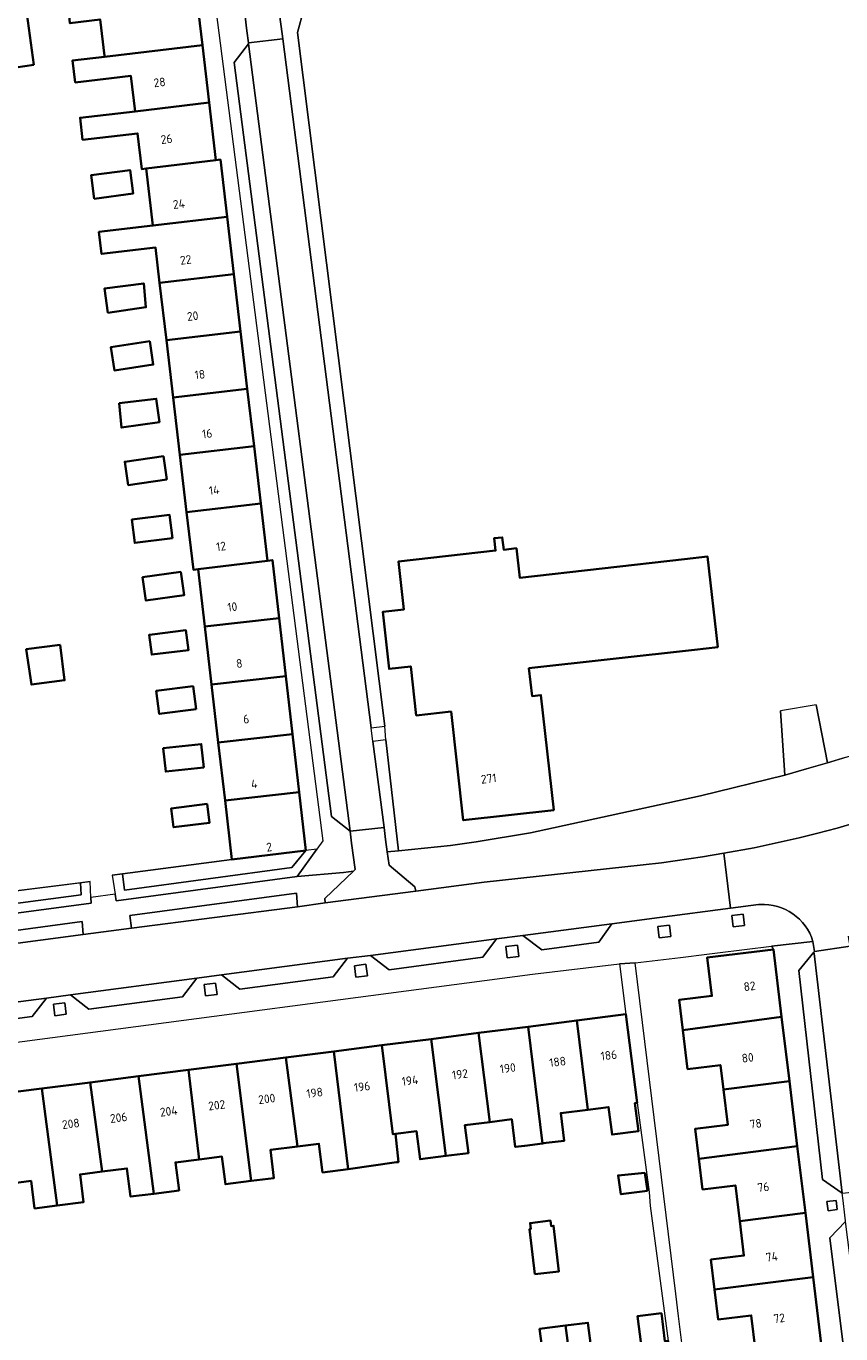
# Model space of a CAD drawing. Extents: x 151587 to 155483, y 462503 to 464608.
# Tile 62 of 236: x 152869 to 152953, y 463603 to 463739. Entities that reach past the tile are written whole.
import ezdxf
from ezdxf.enums import TextEntityAlignment as Align

# ---------------------------------------------------------------- set-up
doc = ezdxf.new("R2010")
doc.units = 0
doc.header["$LTSCALE"] = 0.5
for name, color, linetype, lineweight in [('B-RO-GR-BEPLANTING_CULTUUR_BODEMBEDEKKER-GV', 251, 'CONTINUOUS', 18), ('B-RO-GR-BEPLANTING_CULTUUR_HEESTERS-GV', 251, 'CONTINUOUS', 18), ('B-RO-GR-GROENVOORZIENING-GV', 251, 'CONTINUOUS', 18), ('B-RO-GR-HAAG-GV', 251, 'CONTINUOUS', 13), ('B-RO-IE-TERREINAFSCHEIDING_KUNSTMATIG_HEKWERK-G', 251, 'IE-TERREINAFSCHEIDING-KUNSTMATIG', 18), ('B-RO-IE-TERREINAFSCHEIDING_KUNSTMATIG_MUUR-G', 251, 'IE-TERREINAFSCHEIDING-KUNSTMATIG-DICHT', 18), ('B-RO-OG-BEBOUWING-GV', 6, 'CONTINUOUS', 35), ('B-RO-OG-BEBOUWING-T18', 1, 'CONTINUOUS', 18), ('B-RO-OG-TERREIN_CULTUURSCHEIDING-GV', 251, 'CONTINUOUS', 18), ('B-RO-VH-VERHARDING_ASFALT-GV', 251, 'CONTINUOUS', 18), ('B-RO-VH-VERHARDING_BETONSTRAATSTEEN-GV', 251, 'CONTINUOUS', 18), ('B-RO-VH-VERHARDING_STRAATBAKSTEEN-GV', 251, 'CONTINUOUS', 18), ('B-RO-VH-VERHARDING_TEGEL-GV', 251, 'CONTINUOUS', 18)]:
    doc.layers.add(name, color=color, linetype=linetype, lineweight=lineweight)
doc.styles.add('NLCS-ISO-M200-T18', font='NLCS-ISO.ttf', dxfattribs={"height": 0.36})
doc.linetypes.add('IE-TERREINAFSCHEIDING-KUNSTMATIG', pattern='A,4,[82,NLCS.SHX,S=0.75,R=90,X=0,Y=0],4,-2', length=10)
doc.linetypes.add('IE-TERREINAFSCHEIDING-KUNSTMATIG-DICHT', pattern='A,8,-1,[82,NLCS.SHX,S=0.75,R=90,X=0,Y=0],-1', length=10)

msp = doc.modelspace()

# ---------------------------------------------------------------- linework, layer by layer
at = {"layer": 'B-RO-GR-BEPLANTING_CULTUUR_BODEMBEDEKKER-GV', "flags": 128}
msp.add_lwpolyline([(152897.94, 463653.332), (152890.256, 463652.404), (152878.911, 463650.902), (152879.121, 463649.216), (152896.473, 463651.564)], close=True, dxfattribs=at)
at = {"layer": 'B-RO-GR-BEPLANTING_CULTUUR_HEESTERS-GV', "flags": 128}
msp.add_lwpolyline([(152895.01, 463741.549), (152895.167, 463740.281), (152895.358, 463738.793), (152895.53, 463737.538), (152904.697, 463666.058), (152906.106, 463666.236), (152897.066, 463738.186), (152897.723, 463740.604), (152899.81, 463742.262), (152917.043, 463743.398), (152917.063, 463744.728)], dxfattribs=at)
for points in [[(152906.047, 463655.708), (152906.199, 463654.457), (152906.37, 463653.202), (152907.526, 463653.302), (152906.23, 463664.795), (152904.866, 463664.65)], [(152862.385, 463648.468), (152854.663, 463647.436), (152851.601, 463646.965), (152853.135, 463645.881), (152874.643, 463648.722), (152874.572, 463649.993)]]:
    msp.add_lwpolyline(points, close=True, dxfattribs=at)
at = {"layer": 'B-RO-GR-GROENVOORZIENING-GV', "flags": 128}
for points in [[(152878.176, 463648.785), (152878.284, 463648.094), (152897.033, 463650.631), (152899.079, 463653.47), (152897.94, 463653.332), (152896.473, 463651.564), (152879.121, 463649.216), (152878.911, 463650.902), (152877.868, 463650.764)], [(152874.572, 463649.993), (152874.643, 463648.722), (152853.135, 463645.881), (152851.601, 463646.965), (152850.402, 463646.781), (152850.431, 463646.568), (152852.877, 463644.838), (152875.693, 463647.852), (152875.66, 463648.446), (152875.567, 463650.118)], [(152942.213, 463645.406), (152943.405, 463645.551), (152943.26, 463646.742), (152942.069, 463646.597)], [(152934.562, 463644.26), (152935.754, 463644.405), (152935.609, 463645.596), (152934.418, 463645.451)], [(152918.801, 463642.189), (152919.993, 463642.334), (152919.848, 463643.525), (152918.657, 463643.38)], [(152903.11, 463640.19), (152904.302, 463640.335), (152904.157, 463641.526), (152902.966, 463641.381)], [(152887.533, 463638.249), (152888.725, 463638.394), (152888.58, 463639.585), (152887.389, 463639.44)], [(152871.908, 463636.194), (152873.1, 463636.339), (152872.955, 463637.53), (152871.764, 463637.385)], [(152952.043, 463615.961), (152952.996, 463616.077), (152952.88, 463617.03), (152951.927, 463616.914)]]:
    msp.add_lwpolyline(points, close=True, dxfattribs=at)
at = {"layer": 'B-RO-GR-HAAG-GV', "flags": 128}
for points in [[(152878.176, 463648.785), (152878.284, 463648.094), (152897.033, 463650.631), (152899.079, 463653.47), (152897.94, 463653.332), (152896.473, 463651.564), (152879.121, 463649.216), (152878.911, 463650.902), (152877.868, 463650.764)], [(152874.572, 463649.993), (152874.643, 463648.722), (152853.135, 463645.881), (152851.601, 463646.965), (152850.402, 463646.781), (152850.431, 463646.568), (152852.877, 463644.838), (152875.693, 463647.852), (152875.66, 463648.446), (152875.567, 463650.118)]]:
    msp.add_lwpolyline(points, close=True, dxfattribs=at)
at = {"layer": 'B-RO-IE-TERREINAFSCHEIDING_KUNSTMATIG_HEKWERK-G', "flags": 128}
for points in [[(152917.043, 463743.398), (152899.81, 463742.262), (152897.723, 463740.604), (152897.066, 463738.186), (152906.106, 463666.236)], [(152906.23, 463664.795), (152907.526, 463653.302), (152912.904, 463653.859), (152915.567, 463654.22), (152921.207, 463655.175), (152938.814, 463659.01), (152947.555, 463661.14), (152947.119, 463667.835)], [(152950.815, 463668.426), (152951.995, 463662.437), (152963.435, 463665.905), (152972.077, 463668.64)], [(152906.23, 463664.795), (152906.106, 463666.236)]]:
    msp.add_lwpolyline(points, dxfattribs=at)
at = {"layer": 'B-RO-IE-TERREINAFSCHEIDING_KUNSTMATIG_MUUR-G', "flags": 128}
for points in [[(152878.911, 463650.902), (152890.256, 463652.404)], [(152877.868, 463650.764), (152878.911, 463650.902)], [(152862.385, 463648.468), (152875.567, 463650.118)]]:
    msp.add_lwpolyline(points, dxfattribs=at)
at = {"layer": 'B-RO-OG-BEBOUWING-GV', "flags": 128}
for points in [[(152877.05, 463735.764), (152877.061, 463735.673), (152887.213, 463736.865), (152886.507, 463742.878), (152873.255, 463741.278), (152873.48, 463739.146), (152876.603, 463739.533)], [(152869.745, 463734.814), (152868.907, 463740.918), (152866.092, 463740.532), (152866.93, 463734.428)], [(152877.799, 463733.444), (152879.794, 463733.678), (152880.225, 463730.004), (152887.913, 463730.906), (152887.213, 463736.865), (152877.061, 463735.673), (152873.757, 463735.285), (152874.025, 463733.001)], [(152888.613, 463724.947), (152887.913, 463730.906), (152880.225, 463730.004), (152874.526, 463729.334), (152874.794, 463727.05), (152880.493, 463727.719), (152880.928, 463724.019), (152881.385, 463724.073)], [(152881.385, 463724.073), (152882.08, 463718.152), (152889.768, 463719.056), (152889.069, 463725.001), (152888.613, 463724.947)], [(152875.994, 463720.942), (152880.031, 463721.467), (152879.714, 463723.906), (152875.677, 463723.381)], [(152882.779, 463712.208), (152890.467, 463713.112), (152889.768, 463719.056), (152882.08, 463718.152), (152876.49, 463717.495), (152876.758, 463715.211), (152882.349, 463715.868)], [(152882.779, 463712.208), (152883.478, 463706.263), (152891.165, 463707.167), (152890.467, 463713.112)], [(152877.42, 463709.115), (152881.346, 463709.681), (152881.132, 463712.154), (152877.078, 463711.641)], [(152881.756, 463706.158), (152877.73, 463705.551), (152878.095, 463703.128), (152882.121, 463703.734)], [(152883.478, 463706.263), (152884.177, 463700.319), (152891.864, 463701.223), (152891.165, 463707.167)], [(152892.563, 463695.278), (152891.864, 463701.223), (152884.177, 463700.319), (152884.875, 463694.375)], [(152878.568, 463699.742), (152878.811, 463697.202), (152882.752, 463697.764), (152882.417, 463700.187)], [(152885.574, 463688.43), (152893.262, 463689.334), (152892.563, 463695.278), (152884.875, 463694.375)], [(152883.509, 463691.817), (152883.16, 463694.233), (152879.167, 463693.656), (152879.516, 463691.24)], [(152893.262, 463689.334), (152885.574, 463688.43), (152886.275, 463682.461), (152886.786, 463682.52), (152893.96, 463683.389)], [(152884.1, 463685.718), (152883.801, 463688.142), (152879.898, 463687.661), (152880.197, 463685.237)], [(152938.212, 463674.158), (152940.61, 463674.427), (152939.558, 463683.814), (152937.16, 463683.545), (152920.093, 463681.632), (152919.751, 463684.677), (152918.43, 463684.529), (152918.287, 463685.811), (152917.442, 463685.717), (152917.585, 463684.434), (152907.524, 463683.307), (152908.083, 463678.32), (152905.897, 463678.075), (152906.559, 463672.169), (152908.8, 463672.42), (152909.369, 463667.336), (152912.986, 463667.741), (152914.249, 463656.468), (152923.624, 463657.519), (152922.287, 463669.446), (152921.375, 463669.344), (152921.051, 463672.235)], [(152895.162, 463677.445), (152894.471, 463683.448), (152893.96, 463683.389), (152886.786, 463682.52), (152887.473, 463676.559)], [(152884.983, 463682.231), (152881.013, 463681.672), (152881.352, 463679.262), (152885.322, 463679.821)], [(152887.473, 463676.559), (152888.166, 463670.541), (152895.856, 463671.427), (152895.162, 463677.445)], [(152881.989, 463675.751), (152881.695, 463675.715), (152881.951, 463673.647), (152885.771, 463674.118), (152885.507, 463676.185)], [(152872.463, 463674.654), (152868.96, 463674.205), (152869.487, 463670.542), (152872.931, 463670.984), (152872.933, 463670.984)], [(152888.859, 463664.524), (152896.549, 463665.41), (152895.856, 463671.427), (152888.166, 463670.541)], [(152886.553, 463667.989), (152886.25, 463670.368), (152882.43, 463669.882), (152882.733, 463667.502)], [(152897.242, 463659.392), (152896.549, 463665.41), (152888.859, 463664.524), (152889.553, 463658.506)], [(152887.36, 463661.953), (152887.095, 463664.368), (152883.142, 463663.935), (152883.407, 463661.52)], [(152889.553, 463658.506), (152890.256, 463652.404), (152897.94, 463653.332), (152897.242, 463659.392)], [(152887.696, 463658.16), (152883.977, 463657.703), (152884.218, 463655.741), (152887.936, 463656.199)], [(152946.384, 463643.074), (152939.526, 463642.242), (152940.009, 463638.254), (152936.624, 463637.844), (152937.004, 463634.707), (152947.233, 463636.068)], [(152927.145, 463626.443), (152926.008, 463635.698), (152920.977, 463635.057), (152922.468, 463622.943), (152922.576, 463622.957), (152922.848, 463622.992), (152924.717, 463623.23), (152924.353, 463626.087)], [(152926.008, 463635.698), (152927.145, 463626.443), (152929.306, 463626.718), (152929.67, 463623.862), (152932.397, 463624.21), (152932.024, 463627.137), (152932.255, 463627.166), (152931.085, 463636.345)], [(152941.209, 463628.525), (152948.04, 463629.414), (152947.233, 463636.068), (152937.004, 463634.707), (152937.495, 463630.658), (152940.9, 463631.071)], [(152916.991, 463625.167), (152915.825, 463634.401), (152910.917, 463633.776), (152912.453, 463621.653), (152914.772, 463621.948), (152914.404, 463624.838)], [(152915.825, 463634.401), (152916.991, 463625.167), (152919.266, 463625.457), (152919.632, 463622.582), (152920.613, 463622.707), (152922.468, 463622.943), (152920.977, 463635.057)], [(152902.3, 463620.28), (152907.325, 463620.989), (152907.522, 463621.016), (152907.204, 463623.933), (152906.951, 463623.901), (152905.811, 463633.126), (152900.834, 463632.492)], [(152907.204, 463623.933), (152909.402, 463624.213), (152909.771, 463621.311), (152912.453, 463621.653), (152910.917, 463633.776), (152905.811, 463633.126), (152906.951, 463623.901)], [(152892.251, 463619.055), (152894.62, 463619.356), (152894.249, 463622.265), (152897.057, 463622.622), (152895.846, 463631.856), (152890.742, 463631.206)], [(152895.846, 463631.856), (152897.057, 463622.622), (152899.287, 463622.906), (152899.664, 463619.945), (152902.3, 463620.28), (152900.834, 463632.492)], [(152876.807, 463620.021), (152879.388, 463620.35), (152879.761, 463617.426), (152882.17, 463617.733), (152880.591, 463629.913), (152875.56, 463629.272)], [(152885.752, 463630.57), (152880.591, 463629.913), (152882.17, 463617.733), (152884.787, 463618.066), (152884.417, 463620.976), (152886.885, 463621.291)], [(152885.752, 463630.57), (152886.885, 463621.291), (152889.224, 463621.589), (152889.59, 463618.716), (152892.251, 463619.055), (152890.742, 463631.206)], [(152865.622, 463628.006), (152866.792, 463618.707), (152866.906, 463618.722), (152869.461, 463619.048), (152869.823, 463616.206), (152872.141, 463616.501), (152870.583, 463628.638)], [(152870.583, 463628.638), (152872.141, 463616.501), (152874.897, 463616.853), (152874.53, 463619.731), (152876.807, 463620.021), (152875.56, 463629.272)], [(152938.657, 463621.354), (152948.86, 463622.653), (152948.04, 463629.414), (152941.209, 463628.525), (152941.652, 463624.869), (152938.28, 463624.46)], [(152942.902, 463614.887), (152949.696, 463615.755), (152948.86, 463622.653), (152938.657, 463621.354), (152939.041, 463618.182), (152942.453, 463618.596)], [(152933.349, 463618.027), (152933.052, 463619.892), (152930.296, 463619.623), (152930.586, 463617.671)], [(152921.666, 463609.378), (152924.148, 463609.669), (152923.604, 463614.399), (152923.346, 463614.37), (152923.274, 463614.946), (152921.161, 463614.679), (152921.24, 463614.058), (152921.117, 463614.066)], [(152950.505, 463609.082), (152949.696, 463615.755), (152942.902, 463614.887), (152943.336, 463611.306), (152939.905, 463610.89), (152940.28, 463607.795)], [(152944.533, 463601.422), (152944.544, 463601.331), (152951.344, 463602.169), (152950.505, 463609.082), (152940.28, 463607.795), (152940.657, 463604.688), (152944.086, 463605.104)], [(152931.438, 463592.404), (152930.296, 463601.775), (152927.532, 463601.423), (152927.159, 463604.349), (152924.845, 463604.054), (152926.466, 463591.771)], [(152930.296, 463601.775), (152931.438, 463592.404), (152936.663, 463593.071), (152935.466, 463602.468), (152935.147, 463602.428), (152934.776, 463605.335), (152932.29, 463605.018), (152932.665, 463602.077)], [(152920.121, 463600.398), (152921.395, 463591.125), (152926.466, 463591.771), (152924.845, 463604.054), (152922.158, 463603.711), (152922.541, 463600.706)]]:
    msp.add_lwpolyline(points, close=True, dxfattribs=at)
at = {"layer": 'B-RO-OG-TERREIN_CULTUURSCHEIDING-GV', "flags": 128}
for points in [[(152879.852, 463645.273), (152897.073, 463647.492), (152896.951, 463648.896), (152879.674, 463646.598)], [(152853.235, 463641.741), (152874.864, 463644.626), (152874.763, 463645.982), (152853.057, 463643.017)]]:
    msp.add_lwpolyline(points, close=True, dxfattribs=at)
at = {"layer": 'B-RO-VH-VERHARDING_ASFALT-GV', "flags": 128}
msp.add_lwpolyline([(152947.555, 463661.14), (152949.821, 463661.802), (152951.995, 463662.437), (152950.815, 463668.426), (152947.119, 463667.835)], close=True, dxfattribs=at)
at = {"layer": 'B-RO-VH-VERHARDING_BETONSTRAATSTEEN-GV', "flags": 128}
for points in [[(152891.992, 463737.02), (152890.507, 463735.074), (152900.574, 463656.85), (152902.536, 463655.339)], [(152929.653, 463645.74), (152920.413, 463644.513), (152922.379, 463643.024), (152928.282, 463643.825)], [(152904.618, 463642.453), (152906.552, 463640.969), (152916.283, 463642.256), (152917.699, 463644.158)], [(152902.261, 463642.146), (152889.194, 463640.421), (152891.087, 463638.958), (152900.772, 463640.224)], [(152950.585, 463642.798), (152949.024, 463640.869), (152951.488, 463619.219), (152953.517, 463617.773), (152950.601, 463642.662)], [(152886.618, 463640.087), (152873.551, 463638.36), (152875.449, 463636.865), (152885.149, 463638.157)], [(152857.956, 463636.306), (152859.846, 463634.829), (152869.574, 463636.11), (152871.036, 463638.025)], [(152953.865, 463614.856), (152952.234, 463613.15), (152954.163, 463597.623), (152956.225, 463596.117)]]:
    msp.add_lwpolyline(points, close=True, dxfattribs=at)
at = {"layer": 'B-RO-VH-VERHARDING_STRAATBAKSTEEN-GV', "flags": 128}
for points in [[(152890.607, 463743.969), (152889.739, 463743.853), (152888.934, 463743.746), (152886.614, 463743.44), (152888.453, 463741.671), (152899.692, 463654.32), (152899.079, 463653.47), (152897.033, 463650.631), (152901.832, 463651.057), (152902.873, 463651.199), (152903.03, 463651.349), (152902.673, 463654.079), (152902.536, 463655.339), (152900.574, 463656.85), (152890.507, 463735.074), (152891.992, 463737.02), (152891.978, 463737.119), (152891.813, 463738.366), (152891.636, 463739.851), (152891.482, 463741.098)], [(152956.938, 463656.826), (152952.992, 463655.656), (152950.837, 463655.098), (152949.061, 463654.639), (152944.389, 463653.615), (152941.259, 463653.068), (152941.941, 463647.34), (152944.849, 463647.714), (152945.005, 463647.725)], [(152857.956, 463636.306), (152871.036, 463638.025), (152873.551, 463638.36), (152886.618, 463640.087), (152889.194, 463640.421), (152902.261, 463642.146), (152904.618, 463642.453), (152917.699, 463644.158), (152920.413, 463644.513), (152929.653, 463645.74), (152934.581, 463646.395), (152941.941, 463647.34), (152941.259, 463653.068), (152939.045, 463652.681), (152934.783, 463652.037), (152930.991, 463651.626), (152916.422, 463650.046), (152909.31, 463649.118), (152899.929, 463647.888), (152897.073, 463647.492), (152879.852, 463645.273), (152874.864, 463644.626), (152853.235, 463641.741)], [(152950.486, 463643.904), (152950.64, 463642.866), (152954.329, 463643.414), (152954.247, 463643.966), (152954.175, 463644.453)]]:
    msp.add_lwpolyline(points, dxfattribs=at)
for points in [[(152895.01, 463741.549), (152891.482, 463741.098), (152891.636, 463739.851), (152891.813, 463738.366), (152891.978, 463737.119), (152895.53, 463737.538), (152895.358, 463738.793), (152895.167, 463740.281)], [(152895.53, 463737.538), (152891.978, 463737.119), (152891.992, 463737.02), (152902.536, 463655.339), (152906.047, 463655.708), (152904.866, 463664.65), (152904.697, 463666.058)], [(152909.31, 463649.118), (152909.226, 463649.549), (152906.561, 463651.804), (152906.37, 463653.202), (152906.199, 463654.457), (152906.047, 463655.708), (152902.536, 463655.339), (152902.673, 463654.079), (152903.03, 463651.349), (152902.873, 463651.199), (152899.886, 463648.348), (152899.929, 463647.888)], [(152875.66, 463648.446), (152875.693, 463647.852), (152852.877, 463644.838), (152847.713, 463644.165), (152851.02, 463641.893), (152851.097, 463641.454), (152853.235, 463641.741), (152853.057, 463643.017), (152874.763, 463645.982), (152874.864, 463644.626), (152879.852, 463645.273), (152879.674, 463646.598), (152896.951, 463648.896), (152897.073, 463647.492), (152899.929, 463647.888), (152899.886, 463648.348), (152902.873, 463651.199), (152901.832, 463651.057), (152897.033, 463650.631), (152878.284, 463648.094), (152878.176, 463648.785)], [(152954.329, 463643.414), (152950.64, 463642.866), (152950.585, 463642.798), (152950.601, 463642.662), (152953.517, 463617.773), (152957.157, 463618.177)]]:
    msp.add_lwpolyline(points, close=True, dxfattribs=at)
at = {"layer": 'B-RO-VH-VERHARDING_STRAATBAKSTEEN-GV'}
msp.add_lwpolyline([(152945.005, 463647.725, -0.3461504), (152950.486, 463643.904)], format="xyb", dxfattribs=at)
at = {"layer": 'B-RO-VH-VERHARDING_TEGEL-GV', "flags": 128}
for points in [[(152953.833, 463662.994), (152951.995, 463662.437), (152949.821, 463661.802), (152947.555, 463661.14), (152938.814, 463659.01), (152921.207, 463655.175), (152915.567, 463654.22), (152912.904, 463653.859), (152907.526, 463653.302), (152906.37, 463653.202), (152906.561, 463651.804), (152909.226, 463649.549), (152909.31, 463649.118), (152916.422, 463650.046), (152930.991, 463651.626), (152934.783, 463652.037), (152939.045, 463652.681), (152941.259, 463653.068), (152944.389, 463653.615), (152949.061, 463654.639), (152950.837, 463655.098), (152952.992, 463655.656), (152956.938, 463656.826)], [(152945.005, 463647.725), (152944.849, 463647.714), (152941.941, 463647.34), (152934.581, 463646.395), (152929.653, 463645.74), (152928.282, 463643.825), (152922.379, 463643.024), (152920.413, 463644.513), (152917.699, 463644.158), (152916.283, 463642.256), (152906.552, 463640.969), (152904.618, 463642.453), (152902.261, 463642.146), (152900.772, 463640.224), (152891.087, 463638.958), (152889.194, 463640.421), (152886.618, 463640.087), (152885.149, 463638.157), (152875.449, 463636.865), (152873.551, 463638.36), (152871.036, 463638.025)], [(152871.036, 463638.025), (152869.574, 463636.11), (152859.846, 463634.829), (152857.956, 463636.306), (152855.824, 463636.013), (152854.378, 463634.104), (152844.681, 463632.833), (152842.795, 463634.352), (152833.893, 463633.142), (152832.755, 463631.754), (152830.15, 463628.513), (152834.764, 463629.203), (152834.934, 463629.232), (152853.695, 463631.621), (152854.801, 463631.762), (152868.514, 463633.508), (152921.43, 463640.489), (152930.419, 463641.56), (152932.049, 463641.677), (152936.75, 463642.247), (152939.486, 463642.571), (152940.579, 463642.715), (152946.183, 463643.413), (152950.486, 463643.904)]]:
    msp.add_lwpolyline(points, dxfattribs=at)
at = {"layer": 'B-RO-VH-VERHARDING_TEGEL-GV'}
msp.add_lwpolyline([(152950.486, 463643.904, 0.3461504), (152945.005, 463647.725)], format="xyb", dxfattribs=at)
at = {"layer": 'B-RO-VH-VERHARDING_TEGEL-GV', "flags": 128}
for points in [[(152942.213, 463645.406), (152942.069, 463646.597), (152943.26, 463646.742), (152943.405, 463645.551)], [(152934.562, 463644.26), (152934.418, 463645.451), (152935.609, 463645.596), (152935.754, 463644.405)], [(152918.801, 463642.189), (152918.657, 463643.38), (152919.848, 463643.525), (152919.993, 463642.334)], [(152950.486, 463643.904), (152946.183, 463643.413), (152946.384, 463643.074), (152947.233, 463636.068), (152948.04, 463629.414), (152948.86, 463622.653), (152949.696, 463615.755), (152950.505, 463609.082), (152951.344, 463602.169), (152952.193, 463595.159), (152955.751, 463595.666), (152956.272, 463595.725), (152956.225, 463596.117), (152954.163, 463597.623), (152952.234, 463613.15), (152953.865, 463614.856), (152953.857, 463614.917), (152953.787, 463615.49), (152953.606, 463617.033), (152953.517, 463617.773), (152951.488, 463619.219), (152949.024, 463640.869), (152950.585, 463642.798), (152950.64, 463642.866)], [(152903.11, 463640.19), (152902.966, 463641.381), (152904.157, 463641.526), (152904.302, 463640.335)], [(152930.419, 463641.56), (152931.085, 463636.345), (152932.255, 463627.166), (152933.516, 463617.902), (152933.613, 463616.474), (152935.466, 463602.468), (152936.663, 463593.071), (152937.917, 463593.251), (152937.485, 463596.712), (152937.572, 463596.723), (152936.548, 463605.014), (152936.262, 463607.327), (152932.049, 463641.677)], [(152887.533, 463638.249), (152887.389, 463639.44), (152888.58, 463639.585), (152888.725, 463638.394)], [(152871.908, 463636.194), (152871.764, 463637.385), (152872.955, 463637.53), (152873.1, 463636.339)], [(152952.043, 463615.961), (152951.927, 463616.914), (152952.88, 463617.03), (152952.996, 463616.077)]]:
    msp.add_lwpolyline(points, close=True, dxfattribs=at)

# ---------------------------------------------------------------- texts
at = {"layer": 'B-RO-OG-BEBOUWING-T18', "style": 'NLCS-ISO-M200-T18'}
for s, rotation, p in [('28', 7, (152882.769, 463733.017)), ('26', 7, (152883.495, 463727.127)), ('24', 7, (152884.767, 463720.394)), ('22', 7, (152885.481, 463714.601)), ('20', 7, (152886.2, 463708.771)), ('18', 7, (152886.948, 463702.703)), ('16', 7, (152887.703, 463696.576)), ('14', 7, (152888.426, 463690.716)), ('12', 7, (152889.145, 463684.884)), ('10', 7, (152890.308, 463678.598)), ('8', 7, (152891.031, 463672.738)), ('6', 7, (152891.742, 463666.966)), ('271', 6.4, (152916.88, 463660.788)), ('4', 7, (152892.572, 463660.237)), ('2', 7, (152894.128, 463653.688)), ('82', 6.9, (152943.917, 463639.252)), ('186', 7.2, (152929.331, 463632.089)), ('190', 7.2, (152918.855, 463630.755)), ('188', 7.2, (152924.021, 463631.413)), ('80', 6.9, (152943.717, 463631.837)), ('194', 7.2, (152908.719, 463629.464)), ('192', 7.2, (152913.905, 463630.124)), ('198', 7.2, (152898.84, 463628.205)), ('196', 7.2, (152903.76, 463628.832)), ('202', 7.2, (152888.694, 463626.913)), ('200', 7.2, (152893.88, 463627.573)), ('206', 7.2, (152878.53, 463625.618)), ('204', 7.2, (152883.715, 463626.278)), ('208', 7.2, (152873.57, 463624.986)), ('78', 6.9, (152944.547, 463624.993)), ('76', 6.9, (152945.344, 463618.415)), ('74', 6.9, (152946.22, 463611.192)), ('72', 6.9, (152946.994, 463604.812))]:
    msp.add_text(s, height=0.9, rotation=rotation, dxfattribs=at).set_placement(p, align=Align.MIDDLE)

doc.saveas('drawing.dxf')
